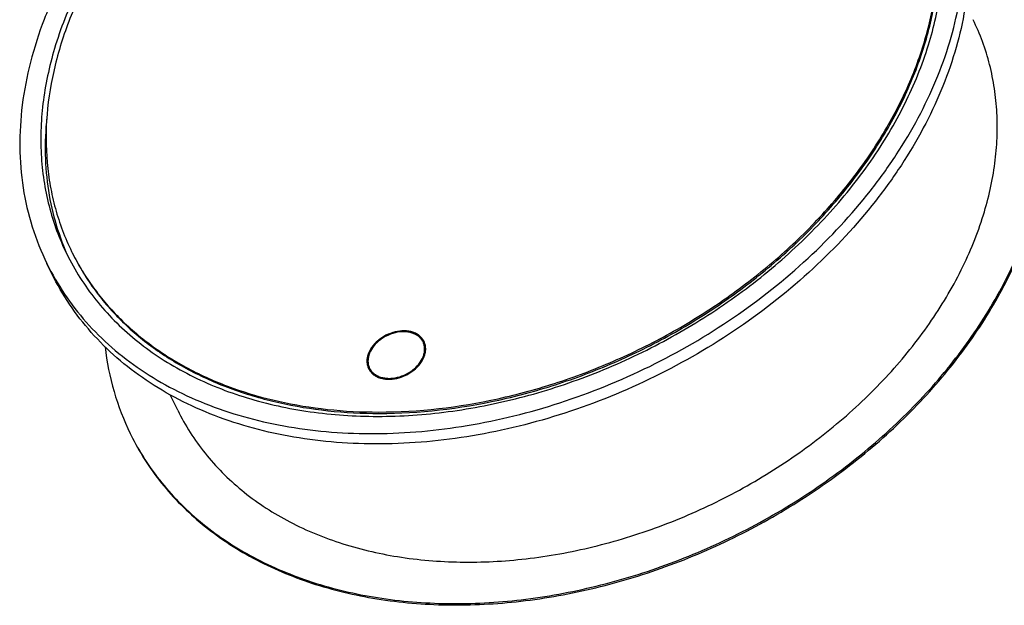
# Model space of a CAD drawing. Header units: millimetres. Extents: x 0 to 4200, y 0 to 2970.
# Tile 4 of 15: x 2850 to 3744, y 780 to 1311. Entities that reach past the tile are written whole.
import ezdxf

# ---------------------------------------------------------------- set-up
doc = ezdxf.new("R2010")
doc.units = ezdxf.units.MM
doc.header["$LTSCALE"] = 231
doc.layers.get('0').update_dxf_attribs({"linetype": 'CONTINUOUS'})
doc.layers.add('005_AXIS', color=7, linetype='CONTINUOUS')

msp = doc.modelspace()

# ---------------------------------------------------------------- linework, layer by layer
at = {"color": 7, "linetype": 'Continuous'}
for p, q in [((2879.556, 1080.298), (2874.981, 1089.622)), ((3216.907, 1017.303), (3216.297, 1018.547)), ((3168.429, 993.514), (3167.819, 994.757)), ((2993.722, 956.609), (2986.897, 970.518))]:
    msp.add_line(p, q, dxfattribs=at)
for centre, radius, start, end in [((3186.424, 1000.705), 20.133, 162.818968, 166.472797), ((3160.921, 1038.658), 234.246, 206.138522, 206.477161)]:
    msp.add_arc(centre, radius, start, end, dxfattribs=at)
for points, knots in [([(3664.985, 1477.3), (3661.361, 1484.685), (3653.266, 1499.108), (3638.765, 1519.366), (3621.982, 1538.15), (3603.03, 1555.337), (3582.032, 1570.822), (3551.118, 1589.292), (3507.827, 1607.516), (3450.936, 1620.978), (3389.834, 1626.068), (3326.039, 1622.692), (3261.113, 1610.96), (3196.658, 1591.173), (3134.265, 1563.828), (3075.479, 1529.601), (3021.755, 1489.338), (2974.426, 1444.03), (2934.668, 1394.776), (2903.486, 1342.792), (2888.563, 1306.178), (2882.904, 1287.866)], [0, 0, 0, 0, 0.025303, 0.050752, 0.0764867, 0.1026352, 0.1293098, 0.156603, 0.2132554, 0.2729662, 0.3357172, 0.4012083, 0.4689156, 0.5381521, 0.608126, 0.6779966, 0.7469301, 0.8141549, 0.8790183, 0.9410455, 1, 1, 1, 1]), ([(3675.016, 1287.866), (3680.067, 1304.21), (3685.679, 1329.119), (3688.612, 1362.493), (3688.503, 1386.847), (3686.104, 1410.653), (3681.425, 1433.782), (3674.494, 1456.097), (3668.387, 1470.366), (3664.985, 1477.3)], [0, 0, 0, 0, 0.2641915, 0.3918554, 0.5168953, 0.6397197, 0.7608103, 0.8807088, 1, 1, 1, 1]), ([(3724.877, 1133.707), (3729.599, 1148.987), (3734.845, 1172.273), (3737.588, 1203.475), (3737.486, 1226.242), (3735.242, 1248.498), (3730.868, 1270.121), (3724.388, 1290.983), (3718.68, 1304.323), (3715.498, 1310.805)], [0, 0, 0, 0, 0.2641915, 0.3918554, 0.5168953, 0.6397197, 0.7608103, 0.8807088, 1, 1, 1, 1]), ([(2882.904, 1287.866), (2877.853, 1271.523), (2872.241, 1246.614), (2869.307, 1213.239), (2869.417, 1188.886), (2871.816, 1165.08), (2876.495, 1141.951), (2883.426, 1119.636), (2889.533, 1105.367), (2892.935, 1098.433)], [0, 0, 0, 0, 0.2641915, 0.3918554, 0.5168953, 0.6397197, 0.7608103, 0.8807088, 1, 1, 1, 1]), ([(2892.935, 1098.433), (2896.559, 1091.048), (2904.654, 1076.625), (2919.155, 1056.367), (2935.938, 1037.583), (2954.89, 1020.395), (2975.888, 1004.911), (3006.802, 986.441), (3050.093, 968.217), (3106.984, 954.754), (3168.086, 949.664), (3231.881, 953.04), (3296.807, 964.773), (3361.262, 984.559), (3423.655, 1011.905), (3482.441, 1046.132), (3536.165, 1086.394), (3583.494, 1131.703), (3623.252, 1180.957), (3654.434, 1232.941), (3669.357, 1269.554), (3675.016, 1287.866)], [0, 0, 0, 0, 0.025303, 0.050752, 0.0764867, 0.1026352, 0.1293098, 0.156603, 0.2132554, 0.2729662, 0.3357172, 0.4012083, 0.4689156, 0.5381521, 0.608126, 0.6779966, 0.7469301, 0.8141549, 0.8790183, 0.9410455, 1, 1, 1, 1]), ([(2874.891, 1222.064), (2873.724, 1210.904), (2872.754, 1188.701), (2875.606, 1155.849), (2882.762, 1124.279), (2890.383, 1104.259), (2894.854, 1094.637)], [0, 0, 0, 0, 0.2579973, 0.5094027, 0.7560291, 1, 1, 1, 1]), ([(2951.241, 934.22), (2955.034, 926.491), (2963.505, 911.397), (2978.681, 890.197), (2996.244, 870.539), (3016.077, 852.552), (3038.052, 836.348), (3070.404, 817.019), (3115.708, 797.947), (3175.245, 783.858), (3239.189, 778.532), (3305.952, 782.065), (3373.897, 794.342), (3441.35, 815.049), (3506.645, 843.667), (3568.166, 879.486), (3624.389, 921.621), (3673.919, 969.037), (3715.526, 1020.582), (3748.159, 1074.984), (3763.776, 1113.3), (3769.698, 1132.464)], [0, 0, 0, 0, 0.025303, 0.050752, 0.0764867, 0.1026352, 0.1293098, 0.156603, 0.2132554, 0.2729662, 0.3357172, 0.4012083, 0.4689156, 0.5381521, 0.608126, 0.6779966, 0.7469301, 0.8141549, 0.8790183, 0.9410455, 1, 1, 1, 1]), ([(2951.245, 934.222), (2955.077, 926.528), (2963.624, 911.504), (2978.899, 890.415), (2996.547, 870.87), (3016.452, 852.996), (3038.485, 836.903), (3070.898, 817.722), (3116.241, 798.828), (3175.776, 784.929), (3239.676, 779.766), (3306.359, 783.433), (3374.196, 795.813), (3441.52, 816.588), (3506.673, 845.24), (3568.049, 881.061), (3624.133, 923.171), (3673.537, 970.535), (3715.039, 1022.009), (3747.592, 1076.325), (3763.176, 1114.576), (3769.088, 1133.707)], [0, 0, 0, 0, 0.0252989, 0.0507509, 0.0764948, 0.1026577, 0.1293502, 0.1566639, 0.2133602, 0.2731116, 0.335894, 0.4014039, 0.4691164, 0.5383451, 0.6083, 0.6781433, 0.7470446, 0.8142357, 0.8790672, 0.941067, 1, 1, 1, 1]), ([(2993.722, 956.609), (2997.11, 949.705), (3004.678, 936.221), (3018.235, 917.282), (3033.925, 899.721), (3051.642, 883.653), (3071.274, 869.177), (3100.174, 851.909), (3140.646, 834.872), (3193.833, 822.286), (3250.956, 817.528), (3310.597, 820.684), (3371.295, 831.652), (3431.553, 850.15), (3489.883, 875.715), (3544.842, 907.713), (3595.067, 945.354), (3639.314, 987.712), (3676.484, 1033.759), (3705.635, 1082.358), (3719.586, 1116.587), (3724.877, 1133.707)], [0, 0, 0, 0, 0.025303, 0.050752, 0.0764867, 0.1026352, 0.1293098, 0.156603, 0.2132554, 0.2729662, 0.3357172, 0.4012083, 0.4689156, 0.5381521, 0.608126, 0.6779966, 0.7469301, 0.8141549, 0.8790183, 0.9410455, 1, 1, 1, 1]), ([(3216.297, 1018.547), (3215.841, 1019.475), (3214.706, 1021.257), (3212.434, 1023.531), (3209.649, 1025.368), (3206.429, 1026.723), (3202.856, 1027.568), (3197.645, 1028.002), (3190.786, 1027.155), (3184.192, 1024.689), (3179.281, 1021.831), (3174.853, 1018.511), (3170.325, 1013.669), (3167.916, 1009.005), (3167.189, 1006.652)], [0, 0, 0, 0, 0.0507441, 0.1026258, 0.1566029, 0.2133314, 0.2731225, 0.335958, 0.4690679, 0.6082314, 0.678196, 0.7472222, 0.8792136, 1, 1, 1, 1]), ([(2927.759, 1014.12), (2929.336, 1000.412), (2934.701, 973.387), (2944.637, 947.678), (2950.631, 935.463)], [0, 0, 0, 0, 0.5035207, 1, 1, 1, 1]), ([(3216.927, 1006.652), (3217.244, 1007.678), (3217.708, 1009.738), (3217.848, 1012.843), (3217.407, 1015.818), (3216.725, 1017.675), (3216.297, 1018.547)], [0, 0, 0, 0, 0.264425, 0.5170838, 0.7609157, 1, 1, 1, 1]), ([(3166.85, 1005.414), (3166.414, 1003.602), (3166.159, 1000.794), (3166.804, 997.206), (3167.434, 995.543), (3167.819, 994.757)], [0, 0, 0, 0, 0.5135219, 0.7587219, 1, 1, 1, 1]), ([(3167.819, 994.757), (3168.275, 993.829), (3169.41, 992.047), (3171.682, 989.773), (3174.467, 987.936), (3177.687, 986.581), (3181.26, 985.735), (3186.472, 985.302), (3193.331, 986.149), (3199.925, 988.615), (3204.835, 991.473), (3209.264, 994.793), (3213.791, 999.635), (3216.2, 1004.299), (3216.927, 1006.652)], [0, 0, 0, 0, 0.0507441, 0.1026258, 0.1566029, 0.2133314, 0.2731225, 0.335958, 0.4690679, 0.6082314, 0.678196, 0.7472222, 0.8792136, 1, 1, 1, 1])]:
    msp.add_open_spline(points, degree=3, knots=knots, dxfattribs=at)
at = {"layer": '005_AXIS', "color": 7, "linetype": 'Continuous'}
msp.add_line((3217.437, 1005.449), (3217.451, 1005.485), dxfattribs=at)
for centre, radius, start, end in [((3096.041, 1198.103), 221.243, 206.138523, 206.49712), ((3204.668, 1011.294), 14.635, 29.157084, 31.55355), ((3196.862, 1013.143), 21.967, 339.596416, 342.813035), ((3180.696, 999.528), 14.662, 200.731363, 200.998235), ((3180.662, 999.515), 14.626, 200.997498, 203.710964)]:
    msp.add_arc(centre, radius, start, end, dxfattribs=at)
for points, knots in [([(3381.838, 1620.78), (3345.429, 1620.78), (3289.96, 1614.234), (3218.162, 1594.473), (3164.712, 1573.89), (3113.355, 1548.112), (3065.001, 1517.603), (3020.53, 1482.912), (2980.746, 1444.664), (2946.371, 1403.541), (2918.033, 1360.278), (2896.254, 1315.643), (2881.454, 1270.422), (2873.933, 1225.436), (2873.894, 1188.504), (2877.68, 1160.084), (2882.346, 1139.508), (2888.839, 1119.615), (2894.372, 1106.855), (2897.424, 1100.636)], [0, 0, 0, 0, 0.1324421, 0.2011169, 0.2706414, 0.3404156, 0.4098278, 0.4782834, 0.5452341, 0.6102084, 0.6728418, 0.7329091, 0.790355, 0.8453216, 0.8981634, 0.9239817, 0.9494953, 0.9748005, 1, 1, 1, 1]), ([(3218.13, 1612.617), (3186.696, 1602.459), (3140.651, 1583.327), (3083.081, 1550.916), (3029.047, 1514.506), (2980.332, 1472.263), (2938.707, 1425.137), (2911.93, 1388.469), (2889.608, 1350.561), (2872.012, 1311.861), (2859.368, 1272.834), (2851.841, 1233.946), (2849.541, 1195.67), (2852.518, 1158.476), (2860.749, 1122.844), (2869.706, 1100.371), (2874.981, 1089.622)], [0, 0, 0, 0, 0.1414404, 0.2122936, 0.2826482, 0.4201854, 0.4868011, 0.551565, 0.6142807, 0.6748367, 0.7332201, 0.7895285, 0.8439772, 0.8968988, 0.9487326, 1, 1, 1, 1]), ([(2874.981, 1089.622), (2879.665, 1080.077), (2890.398, 1061.522), (2910.233, 1035.96), (2933.632, 1012.852), (2960.352, 992.43), (2990.13, 974.879), (3034.188, 955.222), (3082.627, 942.408), (3133.572, 936.188), (3187.842, 934.342), (3257.878, 940.775), (3341.584, 961.505), (3422.902, 994.542), (3498.789, 1038.65), (3566.401, 1092.176), (3614.34, 1143.637), (3646.085, 1187.692), (3672.335, 1231.794), (3691.836, 1277.95), (3703.244, 1324.825), (3707.582, 1359.117), (3707.777, 1392.748), (3703.816, 1425.394), (3695.732, 1456.723), (3687.623, 1476.566), (3682.939, 1486.111)], [0, 0, 0, 0, 0.0260641, 0.0523563, 0.0790901, 0.1064524, 0.1345942, 0.163626, 0.2245147, 0.2564614, 0.289334, 0.3574698, 0.4280824, 0.5, 0.5719176, 0.6425302, 0.710666, 0.7435386, 0.7754853, 0.836374, 0.8654058, 0.8935476, 0.9209099, 0.9476437, 0.9739359, 1, 1, 1, 1]), ([(3687.515, 1476.786), (3692.199, 1467.241), (3700.308, 1447.399), (3708.392, 1416.07), (3712.353, 1383.424), (3712.158, 1349.793), (3707.82, 1315.501), (3696.412, 1268.625), (3676.911, 1222.47), (3650.66, 1178.368), (3618.915, 1134.313), (3570.976, 1082.852), (3503.364, 1029.326), (3427.478, 985.218), (3346.159, 952.181), (3262.454, 931.451), (3192.418, 925.018), (3138.148, 926.863), (3087.203, 933.084), (3038.763, 945.898), (2994.706, 965.555), (2964.928, 983.106), (2938.207, 1003.528), (2914.808, 1026.636), (2894.974, 1052.198), (2884.24, 1070.753), (2879.556, 1080.298)], [0, 0, 0, 0, 0.0260641, 0.0523563, 0.0790901, 0.1064524, 0.1345942, 0.163626, 0.2245147, 0.2564614, 0.289334, 0.3574698, 0.4280824, 0.5, 0.5719176, 0.6425302, 0.710666, 0.7435386, 0.7754853, 0.836374, 0.8654058, 0.8935476, 0.9209099, 0.9476437, 0.9739359, 1, 1, 1, 1]), ([(3176.082, 954.952), (3212.413, 954.952), (3267.763, 961.47), (3339.417, 981.152), (3392.768, 1001.653), (3444.042, 1027.33), (3492.335, 1057.725), (3536.772, 1092.292), (3576.552, 1130.411), (3610.956, 1171.403), (3639.36, 1214.541), (3661.24, 1259.062), (3676.18, 1304.183), (3683.877, 1349.092), (3684.092, 1385.982), (3680.461, 1414.386), (3675.918, 1434.958), (3669.554, 1454.855), (3664.109, 1467.626), (3661.102, 1473.852)], [0, 0, 0, 0, 0.1323815, 0.2010225, 0.2705147, 0.340261, 0.4096525, 0.4780969, 0.5450478, 0.6100341, 0.6726911, 0.7327913, 0.7902758, 0.8452809, 0.8981541, 0.9239828, 0.949502, 0.9748071, 1, 1, 1, 1]), ([(3176.692, 953.709), (3213.101, 953.709), (3268.57, 960.255), (3340.368, 980.017), (3393.818, 1000.6), (3445.175, 1026.377), (3493.529, 1056.887), (3538, 1091.577), (3577.784, 1129.826), (3612.159, 1170.948), (3640.497, 1214.211), (3662.275, 1258.847), (3677.076, 1304.067), (3684.597, 1349.054), (3684.636, 1385.986), (3680.85, 1414.405), (3676.184, 1434.981), (3669.691, 1454.875), (3664.158, 1467.635), (3661.106, 1473.854)], [0, 0, 0, 0, 0.1324421, 0.2011169, 0.2706414, 0.3404156, 0.4098278, 0.4782834, 0.5452341, 0.6102084, 0.6728418, 0.7329091, 0.790355, 0.8453216, 0.8981634, 0.9239817, 0.9494953, 0.9748005, 1, 1, 1, 1]), ([(2898.034, 1099.392), (2900.775, 1093.808), (2906.74, 1082.846), (2917.066, 1067.176), (2928.737, 1052.319), (2946.136, 1033.56), (2971.178, 1012.385), (2999.567, 994.96), (3024.187, 983.181), (3050.564, 972.681), (3085.771, 962.53), (3130.399, 955.268), (3161.085, 953.709), (3176.692, 953.709)], [0, 0, 0, 0, 0.0563352, 0.1128615, 0.169765, 0.227223, 0.3443528, 0.4654493, 0.5277784, 0.5913615, 0.7223762, 0.8586589, 1, 1, 1, 1]), ([(2898.038, 1099.395), (2900.801, 1093.852), (2906.806, 1082.975), (2917.175, 1067.43), (2928.874, 1052.696), (2946.292, 1034.093), (2971.318, 1013.101), (2999.648, 995.83), (3024.198, 984.155), (3050.488, 973.751), (3085.56, 963.693), (3129.997, 956.497), (3160.546, 954.952), (3176.082, 954.952)], [0, 0, 0, 0, 0.0563163, 0.1128357, 0.1697423, 0.2272107, 0.344375, 0.4655076, 0.5278502, 0.5914421, 0.7224573, 0.8587131, 1, 1, 1, 1]), ([(3217.195, 1018.987), (3216.722, 1019.95), (3215.545, 1021.797), (3213.189, 1024.156), (3210.301, 1026.061), (3206.962, 1027.466), (3203.256, 1028.343), (3197.852, 1028.793), (3190.739, 1027.914), (3183.9, 1025.357), (3178.808, 1022.393), (3174.215, 1018.95), (3169.52, 1013.929), (3167.022, 1009.092), (3166.268, 1006.652)], [0, 0, 0, 0, 0.0507441, 0.1026258, 0.1566029, 0.2133314, 0.2731225, 0.335958, 0.4690679, 0.6082314, 0.678196, 0.7472222, 0.8792136, 1, 1, 1, 1]), ([(3217.139, 1018.952), (3216.687, 1019.688), (3215.639, 1021.098), (3213.023, 1023.586), (3210.592, 1024.956), (3208.871, 1025.644)], [0, 0, 0, 0, 0.2399442, 0.4850956, 1, 1, 1, 1]), ([(3217.848, 1006.652), (3218.177, 1007.716), (3218.658, 1009.853), (3218.803, 1013.073), (3218.346, 1016.157), (3217.638, 1018.083), (3217.195, 1018.987)], [0, 0, 0, 0, 0.264425, 0.5170838, 0.7609157, 1, 1, 1, 1]), ([(3217.976, 1007.081), (3218.352, 1008.826), (3218.544, 1011.518), (3217.889, 1014.952), (3217.278, 1016.547), (3216.907, 1017.303)], [0, 0, 0, 0, 0.5126383, 0.7581413, 1, 1, 1, 1]), ([(3166.268, 1006.652), (3165.94, 1005.588), (3165.458, 1003.451), (3165.313, 1000.231), (3165.771, 997.147), (3166.478, 995.221), (3166.922, 994.317)], [0, 0, 0, 0, 0.264425, 0.5170838, 0.7609157, 1, 1, 1, 1]), ([(3166.751, 1004.98), (3166.241, 1003.198), (3165.836, 1000.434), (3166.204, 996.839), (3166.678, 995.146), (3166.984, 994.338)], [0, 0, 0, 0, 0.5149207, 0.7600661, 1, 1, 1, 1]), ([(3166.922, 994.317), (3167.384, 993.375), (3168.53, 991.566), (3170.816, 989.245), (3173.614, 987.357), (3176.85, 985.944), (3180.444, 985.034), (3185.696, 984.506), (3192.642, 985.23), (3199.368, 987.577), (3204.425, 990.348), (3209.043, 993.605), (3213.853, 998.407), (3216.548, 1003.07), (3217.437, 1005.449)], [0, 0, 0, 0, 0.0506534, 0.1023957, 0.1561505, 0.2125622, 0.2719529, 0.3343341, 0.4665577, 0.6051916, 0.6751372, 0.7443562, 0.8774229, 1, 1, 1, 1]), ([(3168.429, 993.514), (3168.8, 992.759), (3169.688, 991.3), (3172.001, 988.683), (3174.246, 987.187), (3175.855, 986.417)], [0, 0, 0, 0, 0.2418677, 0.4873753, 1, 1, 1, 1])]:
    msp.add_open_spline(points, degree=3, knots=knots, dxfattribs=at)

doc.saveas('drawing.dxf')
